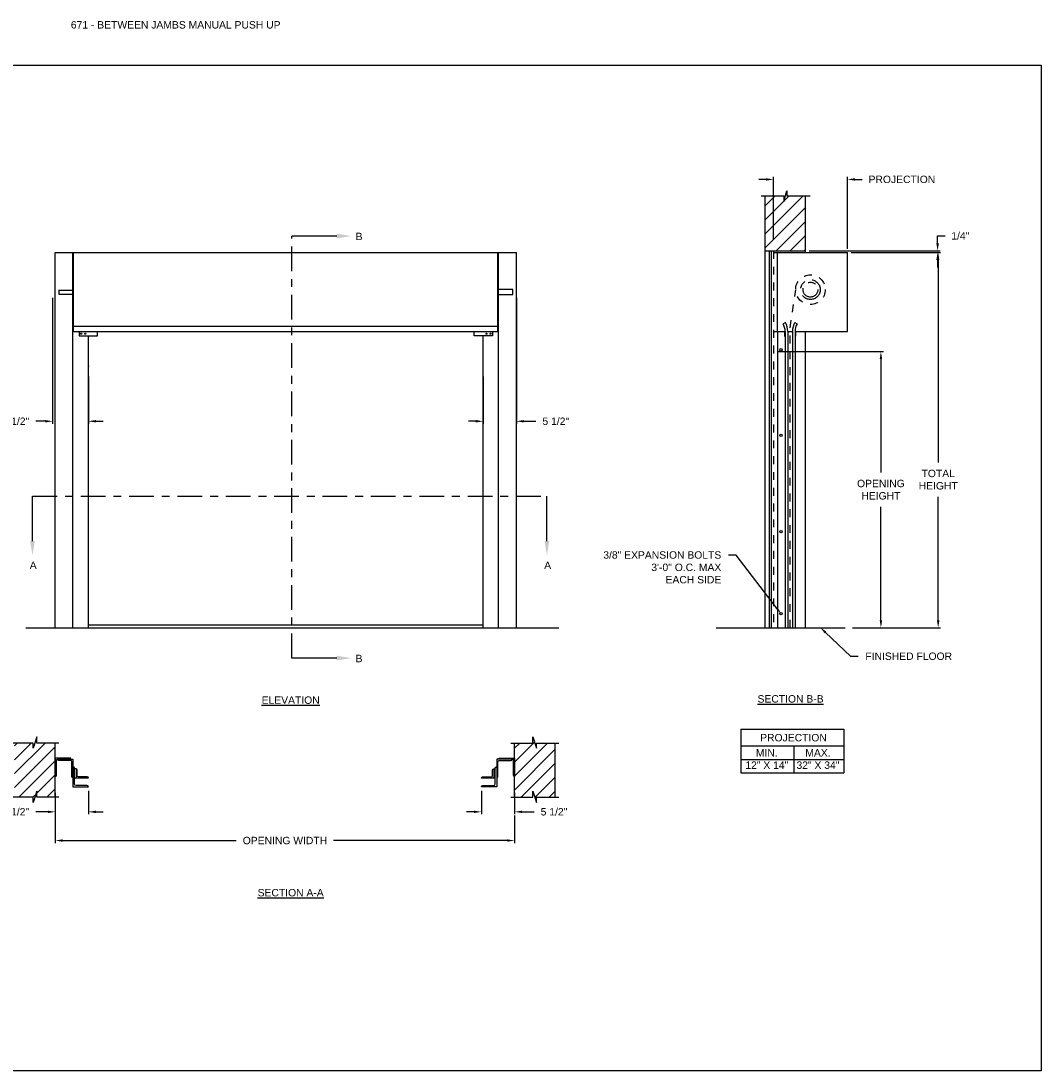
# Model space of a CAD drawing. Header units: inches. Extents: x 169.6 to 213.8, y 195 to 266.5.
# Tile 54 of 58: x 176.2 to 189.1, y 253.2 to 266.5. Entities that reach past the tile are written whole.
import ezdxf
from ezdxf import colors
from ezdxf.entities.mleader import LeaderData, LeaderLine
from ezdxf.math import Vec2, Vec3

# ---------------------------------------------------------------- set-up
doc = ezdxf.new("R2010")
doc.units = ezdxf.units.IN
doc.header["$LTSCALE"] = 0.25
doc.header["$MEASUREMENT"] = 0
for name, pattern in [('CENTER', [2, 1.25, -0.25, 0.25, -0.25]), ('HIDDEN', [0.375, 0.25, -0.125]), ('HIDDEN2', [0.1875, 0.125, -0.0625])]:
    doc.linetypes.add(name, pattern=pattern)
for name, color, linetype in [('ANNOTATIONS', 1, 'Continuous'), ('PUSH UP', 7, 'Continuous'), ('SECTION CUTS', 6, 'CENTER')]:
    doc.layers.add(name, color=color, linetype=linetype)
doc.styles.add('ARIAL', font='arial.ttf', dxfattribs={"height": 0.09375})
doc.styles.get("Standard").update_dxf_attribs({"font": 'romans.shx'})
doc.dimstyles.new('STANDARD$0', dxfattribs={"dimtxt": 0.09375, "dimasz": 0.09375, "dimexe": 0.03125, "dimexo": 0.046875, "dimgap": 0.09, "dimtad": 0, "dimtih": 1, "dimtoh": 1, "dimdec": 4, "dimzin": 0, "dimdsep": 46, "dimtxsty": 'ARIAL', "dimcen": 0.09, "dimadec": 0, "dimazin": 0, "dimtfac": 1, "dimtdec": 4, "dimtofl": 0, "dimtmove": 0, "dimatfit": 1, "dimfxl": 1, "dimtolj": 1, "dimtzin": 0, "dimarcsym": 0})
pattern_1 = [(45, (-17.07342, 2.0819), (-0.08838835, 0.08838835), [])]

# ---------------------------------------------------------------- blocks, each defined once
blk = doc.blocks.new('*D36')
at = {"layer": 'ANNOTATIONS', "color": 0, "lineweight": -2, "transparency": 16777216}
for p, q in [((185.748, 262.283), (187.094, 262.283)), ((187.062, 262.19), (187.062, 260.752)), ((187.062, 258.88), (187.062, 260.318)), ((186.701, 258.787), (187.094, 258.787))]:
    blk.add_line(p, q, dxfattribs=at)
at = {"layer": 'ANNOTATIONS', "color": 0, "transparency": 16777216}
for points in [[(187.047, 262.19), (187.078, 262.19), (187.062, 262.283)], [(187.047, 258.88), (187.078, 258.88), (187.062, 258.787)]]:
    blk.add_solid(points, dxfattribs=at)
at = {"layer": 'defpoints', "color": 0, "transparency": 16777216}
for p in [(185.701, 262.283), (187.062, 262.283), (186.654, 258.787)]:
    blk.add_point(p, dxfattribs=at)
at = {"layer": 'ANNOTATIONS', "color": 0, "transparency": 16777216, "insert": (187.062, 260.535), "char_height": 0.09375, "attachment_point": 5, "style": 'ARIAL'}
blk.add_mtext('\\A1;OPENING \\PHEIGHT', dxfattribs=at)
blk = doc.blocks.new('*D37')
at = {"layer": 'ANNOTATIONS', "color": 0, "lineweight": -2, "transparency": 16777216}
for p, q in [((186.686, 263.537), (187.819, 263.537)), ((187.788, 263.443), (187.788, 260.879)), ((187.788, 258.88), (187.788, 260.444)), ((186.701, 258.787), (187.819, 258.787))]:
    blk.add_line(p, q, dxfattribs=at)
at = {"layer": 'ANNOTATIONS', "color": 0, "transparency": 16777216}
for points in [[(187.772, 263.443), (187.803, 263.443), (187.788, 263.537)], [(187.772, 258.88), (187.803, 258.88), (187.788, 258.787)]]:
    blk.add_solid(points, dxfattribs=at)
at = {"layer": 'defpoints', "color": 0, "transparency": 16777216}
for p in [(186.639, 263.537), (186.654, 258.787), (187.788, 258.787)]:
    blk.add_point(p, dxfattribs=at)
at = {"layer": 'ANNOTATIONS', "color": 0, "transparency": 16777216, "insert": (187.788, 260.662), "char_height": 0.0938, "attachment_point": 5, "style": 'ARIAL'}
blk.add_mtext('\\A1;TOTAL\\PHEIGHT', dxfattribs=at)
blk = doc.blocks.new('*D38')
at = {"layer": 'ANNOTATIONS', "color": 0, "lineweight": -2, "transparency": 16777216}
for p, q in [((185.607, 264.464), (185.514, 264.464)), ((185.701, 263.699), (185.701, 264.495)), ((186.639, 263.584), (186.639, 264.495)), ((186.732, 264.464), (186.826, 264.464))]:
    blk.add_line(p, q, dxfattribs=at)
at = {"layer": 'ANNOTATIONS', "color": 0, "transparency": 16777216}
for points in [[(185.607, 264.479), (185.607, 264.448), (185.701, 264.464)], [(186.732, 264.479), (186.732, 264.448), (186.639, 264.464)]]:
    blk.add_solid(points, dxfattribs=at)
at = {"layer": 'defpoints', "color": 0, "transparency": 16777216}
for p in [(186.639, 264.464), (185.701, 263.652), (186.639, 263.537)]:
    blk.add_point(p, dxfattribs=at)
at = {"layer": 'ANNOTATIONS', "color": 0, "transparency": 16777216, "insert": (187.328, 264.464), "char_height": 0.09375, "attachment_point": 5, "style": 'ARIAL'}
blk.add_mtext('\\A1;PROJECTION', dxfattribs=at)
blk = doc.blocks.new('*D39')
at = {"layer": 'ANNOTATIONS', "color": 0, "lineweight": -2, "transparency": 16777216}
for p, q in [((176.605, 256.698), (176.605, 256.425)), ((177.025, 256.723), (177.025, 256.425)), ((176.511, 256.456), (176.358, 256.456)), ((177.119, 256.456), (177.212, 256.456))]:
    blk.add_line(p, q, dxfattribs=at)
at = {"layer": 'ANNOTATIONS', "color": 0, "transparency": 16777216}
for points in [[(176.511, 256.471), (176.511, 256.44), (176.605, 256.456)], [(177.119, 256.471), (177.119, 256.44), (177.025, 256.456)]]:
    blk.add_solid(points, dxfattribs=at)
at = {"layer": 'defpoints', "color": 0, "transparency": 16777216}
for p in [(176.605, 256.745), (177.025, 256.77), (176.605, 256.456)]:
    blk.add_point(p, dxfattribs=at)
at = {"layer": 'ANNOTATIONS', "color": 0, "transparency": 16777216, "insert": (176.105, 256.456), "char_height": 0.0938, "attachment_point": 5, "style": 'ARIAL'}
blk.add_mtext('\\A1;5 1/2"', dxfattribs=at)
blk = doc.blocks.new('*D40')
at = {"layer": 'ANNOTATIONS', "color": 0, "lineweight": -2, "transparency": 16777216}
for p, q in [((187.78, 263.653), (187.78, 263.748)), ((187.78, 263.748), (187.874, 263.748)), ((186.154, 263.559), (187.811, 263.559)), ((186.686, 263.537), (187.811, 263.537)), ((187.78, 263.443), (187.78, 263.349))]:
    blk.add_line(p, q, dxfattribs=at)
at = {"layer": 'ANNOTATIONS', "color": 0, "transparency": 16777216}
for points in [[(187.764, 263.653), (187.796, 263.653), (187.78, 263.559)], [(187.764, 263.443), (187.796, 263.443), (187.78, 263.537)]]:
    blk.add_solid(points, dxfattribs=at)
at = {"layer": 'defpoints', "color": 0, "transparency": 16777216}
for p in [(186.107, 263.559), (186.639, 263.537), (187.78, 263.559)]:
    blk.add_point(p, dxfattribs=at)
at = {"layer": 'ANNOTATIONS', "color": 0, "transparency": 16777216, "insert": (188.068, 263.748), "char_height": 0.0938, "attachment_point": 5, "style": 'ARIAL'}
blk.add_mtext('\\A1;1/4"', dxfattribs=at)
blk = doc.blocks.new('*D41')
at = {"layer": 'ANNOTATIONS', "color": 0, "lineweight": -2, "transparency": 16777216}
for p, q in [((182.002, 256.723), (182.002, 256.425)), ((182.422, 256.698), (182.422, 256.425)), ((181.909, 256.456), (181.815, 256.456)), ((182.516, 256.456), (182.669, 256.456))]:
    blk.add_line(p, q, dxfattribs=at)
at = {"layer": 'ANNOTATIONS', "color": 0, "transparency": 16777216}
for points in [[(181.909, 256.471), (181.909, 256.44), (182.002, 256.456)], [(182.516, 256.471), (182.516, 256.44), (182.422, 256.456)]]:
    blk.add_solid(points, dxfattribs=at)
at = {"layer": 'defpoints', "color": 0, "transparency": 16777216}
for p in [(182.002, 256.77), (182.422, 256.745), (182.422, 256.456)]:
    blk.add_point(p, dxfattribs=at)
at = {"layer": 'ANNOTATIONS', "color": 0, "transparency": 16777216, "insert": (182.922, 256.456), "char_height": 0.0938, "attachment_point": 5, "style": 'ARIAL'}
blk.add_mtext('\\A1;5 1/2"', dxfattribs=at)
blk = doc.blocks.new('*D42')
at = {"layer": 'ANNOTATIONS', "color": 0, "lineweight": -2, "transparency": 16777216}
for p, q in [((176.572, 262.964), (176.572, 261.37)), ((177.025, 261.968), (177.025, 261.37)), ((176.479, 261.401), (176.359, 261.401)), ((177.119, 261.401), (177.212, 261.401))]:
    blk.add_line(p, q, dxfattribs=at)
at = {"layer": 'ANNOTATIONS', "color": 0, "transparency": 16777216}
for points in [[(176.479, 261.417), (176.479, 261.386), (176.572, 261.401)], [(177.119, 261.417), (177.119, 261.386), (177.025, 261.401)]]:
    blk.add_solid(points, dxfattribs=at)
at = {"layer": 'defpoints', "color": 0, "transparency": 16777216}
for p in [(176.572, 263.011), (177.025, 262.015), (176.572, 261.401)]:
    blk.add_point(p, dxfattribs=at)
at = {"layer": 'ANNOTATIONS', "color": 0, "transparency": 16777216, "insert": (176.106, 261.401), "char_height": 0.0938, "attachment_point": 5, "style": 'ARIAL'}
blk.add_mtext('\\A1;5 1/2"', dxfattribs=at)
blk = doc.blocks.new('*D43')
at = {"layer": 'ANNOTATIONS', "color": 0, "lineweight": -2, "transparency": 16777216}
for p, q in [((182.445, 262.964), (182.445, 261.37)), ((182.025, 261.968), (182.025, 261.37)), ((181.931, 261.401), (181.837, 261.401)), ((182.539, 261.401), (182.691, 261.401))]:
    blk.add_line(p, q, dxfattribs=at)
at = {"layer": 'ANNOTATIONS', "color": 0, "transparency": 16777216}
for points in [[(181.931, 261.417), (181.931, 261.386), (182.025, 261.401)], [(182.539, 261.417), (182.539, 261.386), (182.445, 261.401)]]:
    blk.add_solid(points, dxfattribs=at)
at = {"layer": 'defpoints', "color": 0, "transparency": 16777216}
for p in [(182.445, 263.011), (182.025, 262.015), (182.445, 261.401)]:
    blk.add_point(p, dxfattribs=at)
at = {"layer": 'ANNOTATIONS', "color": 0, "transparency": 16777216, "insert": (182.944, 261.401), "char_height": 0.0938, "attachment_point": 5, "style": 'ARIAL'}
blk.add_mtext('\\A1;5 1/2"', dxfattribs=at)
blk = doc.blocks.new('*D44')
at = {"layer": 'ANNOTATIONS', "color": 0, "lineweight": -2, "transparency": 16777216}
for p, q in [((176.605, 256.554), (176.605, 256.061)), ((182.422, 256.409), (182.422, 256.061)), ((176.699, 256.092), (178.897, 256.092)), ((182.329, 256.092), (180.13, 256.092))]:
    blk.add_line(p, q, dxfattribs=at)
at = {"layer": 'ANNOTATIONS', "color": 0, "transparency": 16777216}
for points in [[(176.699, 256.108), (176.699, 256.077), (176.605, 256.092)], [(182.329, 256.108), (182.329, 256.077), (182.422, 256.092)]]:
    blk.add_solid(points, dxfattribs=at)
at = {"layer": 'defpoints', "color": 0, "transparency": 16777216}
for p in [(176.605, 256.601), (182.422, 256.456), (182.422, 256.092)]:
    blk.add_point(p, dxfattribs=at)
at = {"layer": 'ANNOTATIONS', "color": 0, "transparency": 16777216, "insert": (179.514, 256.092), "char_height": 0.09375, "attachment_point": 5, "style": 'ARIAL'}
blk.add_mtext('\\A1;OPENING WIDTH', dxfattribs=at)

msp = doc.modelspace()

# ---------------------------------------------------------------- hatches: boundary and pattern name
at = {"layer": 'PUSH UP', "linetype": 'Continuous'}
h = msp.add_hatch(dxfattribs=at)
h.set_pattern_fill('ANSI31', color=256, style=0)
h.set_pattern_definition([(45, (-16.52207, 2.0819), (-0.08838835, 0.08838835), [])])
h.paths.add_polyline_path([(186.10744, 263.52006), (186.10744, 264.25465), (185.87094, 264.25465), (185.87094, 264.31931), (185.83253, 264.18595), (185.83253, 264.25465), (185.59181, 264.25465), (185.59181, 263.70435)])
h.paths.add_polyline_path([(185.59181, 263.70435), (185.59181, 263.55885), (186.10744, 263.55885), (186.10744, 263.50629), (186.10744, 263.52006)])
at = {"layer": 'PUSH UP'}
h = msp.add_hatch(dxfattribs=at)
h.set_pattern_fill('ANSI31', color=256, style=0)
h.set_pattern_definition(pattern_1)
h.paths.add_polyline_path([(176.32635, 257.26298), (176.32635, 257.32709), (176.08914, 257.32709), (176.08914, 256.63959), (176.32635, 256.63959), (176.32635, 256.57548), (176.37325, 256.71755), (176.37325, 256.63959), (176.60477, 256.63959), (176.60477, 257.32709), (176.37325, 257.32709), (176.37325, 257.40505)])
h = msp.add_hatch(dxfattribs=at)
h.set_pattern_fill('ANSI31', color=256, style=0)
h.set_pattern_definition(pattern_1)
h.paths.add_polyline_path([(182.70083, 257.26298), (182.70083, 257.32709), (182.93803, 257.32709), (182.93803, 256.63959), (182.70083, 256.63959), (182.70083, 256.57548), (182.65393, 256.71755), (182.65393, 256.63959), (182.42241, 256.63959), (182.42241, 257.32709), (182.65393, 257.32709), (182.65393, 257.40505)])

# ---------------------------------------------------------------- linework, layer by layer
at = {"layer": 'ANNOTATIONS'}
for p, q in [((185.28663, 257.50152), (185.28663, 256.95015)), ((185.28663, 257.50152), (186.5944, 257.50152)), ((186.5944, 257.50152), (186.5944, 256.95015)), ((185.28663, 257.29005), (186.5944, 257.29005)), ((185.95948, 257.29005), (185.95948, 256.95015)), ((185.28663, 257.1201), (186.5944, 257.1201)), ((185.28663, 256.95015), (186.5944, 256.95015))]:
    msp.add_line(p, q, dxfattribs=at)
at = {"layer": 'defpoints'}
msp.add_lwpolyline([(189.08986, 253.17405), (169.61998, 253.17405), (169.61998, 265.90916), (189.08986, 265.90916)], close=True, dxfattribs=at)
msp.add_lwpolyline([(189.08986, 253.17405), (169.61998, 253.17405), (169.61998, 265.90916), (189.08986, 265.90916)], close=True, dxfattribs=at)
at = {"layer": 'PUSH UP', "linetype": 'Continuous'}
for p, q in [((185.54543, 264.25465), (185.83253, 264.25465)), ((185.59181, 264.25465), (185.59181, 258.78663)), ((185.83253, 264.18595), (185.87094, 264.31931)), ((185.83253, 264.25465), (185.83253, 264.18595)), ((185.87094, 264.31931), (185.87094, 264.25465)), ((185.87094, 264.25465), (186.16613, 264.25465)), ((186.10744, 263.53663), (186.10744, 264.25465)), ((176.60477, 258.78663), (176.60477, 263.53663)), ((176.60477, 263.53663), (182.44491, 263.53663)), ((176.82946, 258.78663), (176.82946, 263.53663)), ((176.83734, 262.53663), (176.83734, 263.53663)), ((182.21234, 262.53663), (182.21234, 263.53663)), ((182.22022, 258.78663), (182.22022, 263.53663)), ((182.44491, 258.78663), (182.44491, 263.53663)), ((185.59181, 263.55885), (186.10744, 263.55885)), ((185.64571, 263.55885), (185.64571, 258.78663)), ((185.67341, 263.55885), (185.67341, 258.78663)), ((185.70119, 263.53663), (186.63869, 263.53663)), ((185.75396, 262.53663), (185.75396, 263.53663)), ((186.63869, 262.53663), (186.63869, 263.53663)), ((182.39984, 263.06788), (182.21234, 263.06788)), ((182.21234, 263.00538), (182.39984, 263.00538)), ((182.39984, 263.00538), (182.39984, 263.06788)), ((182.21234, 262.60244), (176.83734, 262.60244)), ((185.85171, 262.65222), (185.8228, 262.63524)), ((185.97254, 262.65222), (186.00145, 262.63524)), ((176.83734, 262.53663), (182.21234, 262.53663)), ((176.90798, 262.53663), (176.90798, 262.48421)), ((176.90798, 262.48421), (177.13878, 262.48421)), ((177.02484, 258.78663), (177.02484, 262.48421)), ((177.13878, 262.48421), (177.13878, 262.53663)), ((181.91089, 262.48421), (181.91089, 262.53663)), ((182.1417, 262.48421), (181.91089, 262.48421)), ((182.02484, 258.78663), (182.02484, 262.48421)), ((182.1417, 262.53663), (182.1417, 262.48421)), ((185.70119, 262.53663), (185.84963, 262.53663)), ((185.75152, 262.53663), (185.75152, 258.78663)), ((185.84181, 262.53663), (185.84181, 262.47813)), ((185.84181, 262.47813), (185.84963, 262.47813)), ((185.84963, 262.53663), (185.84963, 258.78663)), ((185.88315, 262.53663), (185.9411, 262.53663)), ((185.88315, 262.53663), (185.88315, 258.78663)), ((185.9411, 262.53663), (185.9411, 258.78663)), ((185.97463, 262.53663), (186.63869, 262.53663)), ((185.97463, 262.53663), (185.97463, 258.78663)), ((185.98244, 262.47813), (185.97463, 262.47813)), ((185.98244, 262.53663), (185.98244, 262.47813)), ((186.10744, 258.78663), (186.10744, 262.53663)), ((184.97621, 258.78663), (186.60744, 258.78663)), ((176.32635, 257.32709), (176.04227, 257.32709)), ((176.37325, 257.40505), (176.32635, 257.26298)), ((176.32635, 257.26298), (176.32635, 257.32709)), ((176.37325, 257.32709), (176.37325, 257.40505)), ((176.65164, 257.32709), (176.37325, 257.32709)), ((182.37553, 257.32709), (182.65393, 257.32709)), ((182.65393, 257.32709), (182.65393, 257.40505)), ((182.65393, 257.40505), (182.70083, 257.26298)), ((182.70083, 257.26298), (182.70083, 257.32709)), ((182.70083, 257.32709), (182.98491, 257.32709)), ((176.82946, 257.12198), (176.82946, 256.77029)), ((182.19772, 257.12198), (182.19772, 256.77029)), ((176.82946, 256.88752), (176.82946, 256.88752)), ((176.86853, 256.99985), (176.849, 256.99985)), ((177.02484, 256.88262), (176.849, 256.88262)), ((177.02484, 256.88262), (177.02484, 256.88262)), ((182.00234, 256.88262), (182.00234, 256.88262)), ((182.15864, 256.99985), (182.17818, 256.99985)), ((182.19772, 256.88752), (182.19772, 256.88752)), ((176.32635, 256.63959), (176.04227, 256.63959)), ((176.37325, 256.71755), (176.32635, 256.57548)), ((176.32635, 256.57548), (176.32635, 256.63959)), ((176.37325, 256.63959), (176.37325, 256.71755)), ((176.65164, 256.63959), (176.37325, 256.63959)), ((182.37553, 256.63959), (182.65393, 256.63959)), ((182.65393, 256.63959), (182.65393, 256.71755)), ((182.65393, 256.71755), (182.70083, 256.57548)), ((182.70083, 256.63959), (182.98491, 256.63959)), ((182.70083, 256.57548), (182.70083, 256.63959))]:
    msp.add_line(p, q, dxfattribs=at)
at = {"layer": 'PUSH UP', "linetype": 'HIDDEN2'}
msp.add_line((185.70119, 263.55885), (185.70119, 258.78663), dxfattribs=at)
at = {"layer": 'PUSH UP'}
for p, q in [((176.65214, 263.06258), (176.83734, 263.06258)), ((176.65214, 263.06258), (176.65214, 263.01068)), ((176.65214, 263.01068), (176.83734, 263.01068)), ((176.23185, 258.78663), (182.984, 258.78663)), ((182.02484, 258.81788), (177.02484, 258.81788)), ((176.60477, 256.63959), (176.60477, 257.32709)), ((182.42241, 256.63959), (182.42241, 257.32709)), ((182.93803, 256.63959), (182.93803, 257.32709))]:
    msp.add_line(p, q, dxfattribs=at)
at = {"layer": 'PUSH UP', "linetype": 'HIDDEN'}
for p, q in [((185.91213, 262.58452), (185.98508, 263.06803)), ((185.91213, 258.78663), (185.91213, 262.58452))]:
    msp.add_line(p, q, dxfattribs=at)
at = {"layer": 'PUSH UP', "linetype": 'Continuous'}
for points in [[(176.7855, 257.12198, 0.41421356), (176.80015, 257.13663), (176.60477, 257.13663), (176.60477, 256.90217, 0.41421356), (176.61942, 256.91683), (176.61942, 257.10732, -0.41421356), (176.63408, 257.12198)], [(176.82946, 256.88752, -0.41421356), (176.8148, 256.90217), (176.8148, 257.09267, 0.41421356), (176.80015, 257.10732), (176.64873, 257.10732, -0.41421356), (176.63408, 257.12198), (176.82946, 257.12198)], [(176.82946, 256.77029), (177.02484, 256.77029, 0.41421356), (177.0053, 256.78983), (176.86853, 256.78983, -0.41421356), (176.849, 256.80937), (176.849, 257.00903, 0.41421356), (176.82946, 257.02857)], [(182.19772, 256.77029), (182.00234, 256.77029, -0.41421356), (182.02188, 256.78983), (182.15864, 256.78983, 0.41421356), (182.17818, 256.80937), (182.17818, 257.00903, -0.41421356), (182.19772, 257.02857)], [(182.19772, 256.88752, 0.41421356), (182.21237, 256.90217), (182.21237, 257.09267, -0.41421356), (182.22703, 257.10732), (182.37845, 257.10732, 0.41421356), (182.3931, 257.12198), (182.19772, 257.12198)], [(182.24168, 257.12198, -0.41421356), (182.22703, 257.13663), (182.42241, 257.13663), (182.42241, 256.90217, -0.41421356), (182.40776, 256.91683), (182.40776, 257.10732, 0.41421356), (182.3931, 257.12198)], [(177.02484, 256.88262, 0.41421356), (177.01019, 256.89727), (176.89784, 256.89727, -0.41421356), (176.88319, 256.91193), (176.88319, 256.98519, 0.41421356), (176.86853, 256.99985), (176.86853, 256.88262)], [(182.17818, 256.88262), (182.00234, 256.88262, -0.41421356), (182.01699, 256.89727), (182.12934, 256.89727, 0.41421356), (182.14399, 256.91193), (182.14399, 256.98519, -0.41421356), (182.15864, 256.99985), (182.15864, 256.88262)]]:
    msp.add_lwpolyline(points, format="xyb", dxfattribs=at)
at = {"layer": 'PUSH UP', "linetype": 'HIDDEN'}
msp.add_circle((186.16994, 263.06788), 0.1875, dxfattribs=at)
at = {"layer": 'PUSH UP', "linetype": 'CENTER'}
for radius in [0.125, 0.09375]:
    msp.add_circle((186.16994, 263.06788), radius, dxfattribs=at)
at = {"layer": 'PUSH UP', "linetype": 'Continuous'}
for centre, radius in [((176.93203, 262.51042), 0.00781), ((176.98321, 262.51042), 0.00781), ((182.06647, 262.51042), 0.00781), ((182.11765, 262.51042), 0.00781), ((185.79716, 262.30614), 0.01562), ((185.79716, 261.22213), 0.01562), ((185.79716, 260.00338), 0.01562), ((185.79716, 258.96583), 0.01562)]:
    msp.add_circle(centre, radius, dxfattribs=at)
for centre, radius, start, end in [((185.65498, 262.53663), 0.19465, 0, 30.436314), ((185.65498, 262.53663), 0.22817, 0, 30.436314), ((186.16927, 262.53663), 0.22817, 149.563686, 180), ((186.16927, 262.53663), 0.19465, 149.563686, 180)]:
    msp.add_arc(centre, radius, start, end, dxfattribs=at)
at = {"layer": 'PUSH UP', "linetype": 'ByBlock'}
msp.add_point((177.02484, 262.09913), dxfattribs=at)
at = {"layer": 'SECTION CUTS'}
for p, q in [((179.6011, 258.4024), (179.6011, 263.7466)), ((176.31628, 260.45324), (182.83223, 260.45324))]:
    msp.add_line(p, q, dxfattribs=at)

# ---------------------------------------------------------------- texts
at = {"layer": 'ANNOTATIONS', "insert": (176.80234, 266.46818), "char_height": 0.09375, "width": 6.6097632, "attachment_point": 1, "line_spacing_factor": 0.86134, "style": 'ARIAL'}
msp.add_mtext('671 - BETWEEN JAMBS MANUAL PUSH UP', dxfattribs=at)
at = {"layer": 'ANNOTATIONS', "char_height": 0.09375, "attachment_point": 2, "style": 'ARIAL'}
for s, insert, width in [('{\\LELEVATION}', (179.58646, 257.91717), 3.0834986), ('{\\LSECTION B-B}', (185.91787, 257.93313), 1.3823677), ('{\\LSECTION A-A}', (179.58646, 255.47934), 1.3823677)]:
    msp.add_mtext(s, dxfattribs=dict(at, insert=insert, width=width))
for s, width, insert in [('PROJECTION ', 1.7594917, (185.95532, 257.44209)), ('MIN.\\P12" X 14" ', 0.6711642, (185.6172, 257.2501)), ('MAX.\\P32" X 34"', 0.6567117, (186.26463, 257.2501))]:
    msp.add_mtext_dynamic_manual_height_columns(s, width=width, gutter_width=1.36268, heights=[0], dxfattribs=dict(at, insert=insert))
at = {"layer": 'SECTION CUTS', "style": 'ARIAL'}
for s, p in [('B', (180.40913, 263.69491)), ('A', (176.2818, 259.5308)), ('A', (182.79775, 259.5308)), ('B', (180.40913, 258.35071))]:
    msp.add_text(s, height=0.09375, dxfattribs=at).set_placement(p)

# ---------------------------------------------------------------- dimensions: what is measured, and where the dimension line sits
at = {"layer": 'ANNOTATIONS'}
for base, p1, p2, text, picture, middle in [((186.63869, 264.46385), (185.70119, 263.65168), (186.63869, 263.53663), 'PROJECTION', '*D38', (187.3278, 264.46385)), ((182.44491, 261.40143), (182.02484, 262.01481), (182.44491, 263.01068), '5 1/2"', '*D43', (182.9437, 261.40143)), ((182.42241, 256.45587), (182.00234, 256.77029), (182.42241, 256.74516), '5 1/2"', '*D41', (182.92241, 256.45587)), ((182.42241, 256.09241), (176.60477, 256.60053), (182.42241, 256.45587), 'OPENING WIDTH', '*D44', (179.51359, 256.09241))]:
    dim = msp.add_linear_dim(base=base, p1=p1, p2=p2, text=text, dimstyle='STANDARD$0', dxfattribs=at)
    dim.commit()
    dim.dimension.update_dxf_attribs({"geometry": picture, "text_midpoint": middle, "dimtype": 160})
for base, p1, p2, angle, text, picture, middle in [((187.77994, 263.55885), (186.63869, 263.53663), (186.10744, 263.55885), 90, '1/4"', '*D40', (188.06777, 263.74814)), ((187.78775, 258.78663), (186.63869, 263.53663), (186.65431, 258.78663), 90, 'TOTAL\\PHEIGHT', '*D37', (187.78775, 260.66163)), ((176.57241, 261.40143), (177.02484, 262.01481), (176.57241, 263.01068), 180, '5 1/2"', '*D42', (176.10598, 261.40143)), ((176.60477, 256.45587), (177.02484, 256.77029), (176.60477, 256.74516), 180, '5 1/2"', '*D39', (176.10477, 256.45587))]:
    dim = msp.add_linear_dim(base=base, p1=p1, p2=p2, angle=angle, text=text, dimstyle='STANDARD$0', dxfattribs=at)
    dim.commit()
    dim.dimension.update_dxf_attribs({"geometry": picture, "text_midpoint": middle, "dimtype": 160})
dim = msp.add_linear_dim(base=(187.06226, 262.28327), p1=(186.65431, 258.78663), p2=(185.70119, 262.28327), angle=90, text='OPENING \\PHEIGHT', dimstyle='STANDARD$0', dxfattribs=at)
dim.commit()
dim.dimension.update_dxf_attribs({"geometry": '*D36', "text_midpoint": (187.06226, 260.53495)})

# ---------------------------------------------------------------- leaders
ml = msp.add_multileader_mtext('Standard', dxfattribs=at)
ml.set_content('3/8" EXPANSION BOLTS\\P3\'-0" O.C. MAX\\PEACH SIDE', color=256, style='ARIAL')
ml.set_leader_properties()
ml.build(insert=Vec2(0, 0))
ml.multileader.update_dxf_attribs({"dogleg_length": 0.36, "arrow_head_size": 0.09375})
ctx = ml.context
ctx.base_point, ctx.char_height, ctx.arrow_head_size, ctx.landing_gap_size, ctx.plane_origin = Vec3(183.46788, 259.70743), 0.09375, 0.09375, 0.09, Vec3(183.13058, 258.26436)
ctx.text_align_type = 2
notes = []
notes.append((ctx, [(1, (1, 1, 0), (185.22844, 259.70743), (-1, 0), 0.09796, [(0, [(185.79716, 258.96583)], 0, [])])]))
ctx.mtext.insert, ctx.mtext.width, ctx.mtext.alignment, ctx.mtext.flow_direction = Vec3(185.04048, 259.7551), 1.5321608, 3, 5
ml = msp.add_multileader_mtext('Standard', dxfattribs=at)
ml.set_content('FINISHED FLOOR', color=256, style='ARIAL')
ml.set_leader_properties()
ml.build(insert=Vec2(0, 0))
ml.multileader.update_dxf_attribs({"dogleg_length": 0.36, "arrow_head_size": 0.09375})
ctx = ml.context
ctx.base_point, ctx.char_height, ctx.arrow_head_size, ctx.landing_gap_size, ctx.plane_origin = Vec3(186.77481, 258.42556), 0.09375, 0.09375, 0.09, Vec3(185.98978, 257.99233)
notes.append((ctx, [(0, (1, 1, 0), (186.67686, 258.42556), (1, 0), 0.09796, [(0, [(186.29269, 258.79163)], 0, [])])]))
ctx.mtext.insert, ctx.mtext.flow_direction = Vec3(186.86481, 258.47323), 5
at = {"layer": 'SECTION CUTS'}
ml = msp.add_multileader_mtext('Standard', dxfattribs=at)
ml.set_content('', color=256)
ml.set_leader_properties()
ml.build(insert=Vec2(0, 0))
ml.multileader.update_dxf_attribs({"dogleg_length": 0, "arrow_head_size": 0.18})
ctx = ml.context
ctx.base_point, ctx.char_height, ctx.arrow_head_size, ctx.landing_gap_size, ctx.plane_origin, ctx.plane_x_axis, ctx.plane_y_axis = Vec3(179.6011, 263.7466), 0.18, 0.18, 0, Vec3(180.35062, 263.7466), Vec3(0, 1), Vec3(-1, 0)
notes.append((ctx, [(0, (1, 1, 0), (179.6011, 263.7466), (1, 0), 0, [(0, [(180.35062, 263.7466)], 0, [])])]))
ctx.mtext.insert, ctx.mtext.text_direction, ctx.mtext.rotation, ctx.mtext.flow_direction = Vec3(179.5111, 263.7466), Vec3(0, 1), 1.57079633, 5
ml = msp.add_multileader_mtext('Standard', dxfattribs=at)
ml.set_content('', color=256)
ml.set_leader_properties()
ml.build(insert=Vec2(0, 0))
ml.multileader.update_dxf_attribs({"dogleg_length": 0, "arrow_head_size": 0.18})
ctx = ml.context
ctx.base_point, ctx.char_height, ctx.arrow_head_size, ctx.landing_gap_size, ctx.plane_origin = Vec3(176.31628, 260.45324), 0.18, 0.18, 0, Vec3(176.31628, 259.70371)
notes.append((ctx, [(0, (1, 1, 0), (176.31628, 260.45324), (1, 0), 0, [(0, [(176.31628, 259.70371)], 0, [])])]))
ctx.mtext.insert, ctx.mtext.flow_direction = Vec3(176.31628, 260.54324), 5
ml = msp.add_multileader_mtext('Standard', dxfattribs=at)
ml.set_content('', color=256)
ml.set_leader_properties()
ml.build(insert=Vec2(0, 0))
ml.multileader.update_dxf_attribs({"dogleg_length": 0, "arrow_head_size": 0.18})
ctx = ml.context
ctx.base_point, ctx.char_height, ctx.arrow_head_size, ctx.landing_gap_size, ctx.plane_origin = Vec3(182.83223, 260.45324), 0.18, 0.18, 0, Vec3(182.83223, 259.70371)
notes.append((ctx, [(0, (1, 1, 0), (182.83223, 260.45324), (1, 0), 0, [(0, [(182.83223, 259.70371)], 0, [])])]))
ctx.mtext.insert, ctx.mtext.flow_direction = Vec3(182.83223, 260.54324), 5
ml = msp.add_multileader_mtext('Standard', dxfattribs=at)
ml.set_content('', color=256)
ml.set_leader_properties()
ml.build(insert=Vec2(0, 0))
ml.multileader.update_dxf_attribs({"dogleg_length": 0, "arrow_head_size": 0.18})
ctx = ml.context
ctx.base_point, ctx.char_height, ctx.arrow_head_size, ctx.landing_gap_size, ctx.plane_origin, ctx.plane_x_axis, ctx.plane_y_axis = Vec3(179.6011, 258.4024), 0.18, 0.18, 0, Vec3(180.35062, 258.4024), Vec3(0, 1), Vec3(-1, 0)
notes.append((ctx, [(0, (1, 1, 0), (179.6011, 258.4024), (1, 0), 0, [(0, [(180.35062, 258.4024)], 0, [])])]))
ctx.mtext.insert, ctx.mtext.text_direction, ctx.mtext.rotation, ctx.mtext.flow_direction = Vec3(179.5111, 258.4024), Vec3(0, 1), 1.57079633, 5
for ctx, leaders in notes:
    for number, flags, end, landing, length, lines in leaders:
        leader = LeaderData()
        leader.index, (leader.has_last_leader_line, leader.has_dogleg_vector, leader.attachment_direction) = number, flags
        leader.last_leader_point, leader.dogleg_vector, leader.dogleg_length = Vec3(end), Vec3(landing), length
        for number, points, colour, breaks in lines:
            line = LeaderLine()
            line.index, line.vertices, line.color, line.breaks = number, Vec3.list(points), colors.encode_raw_color(colour), breaks
            leader.lines.append(line)
        ctx.leaders.append(leader)

doc.saveas('drawing.dxf')
